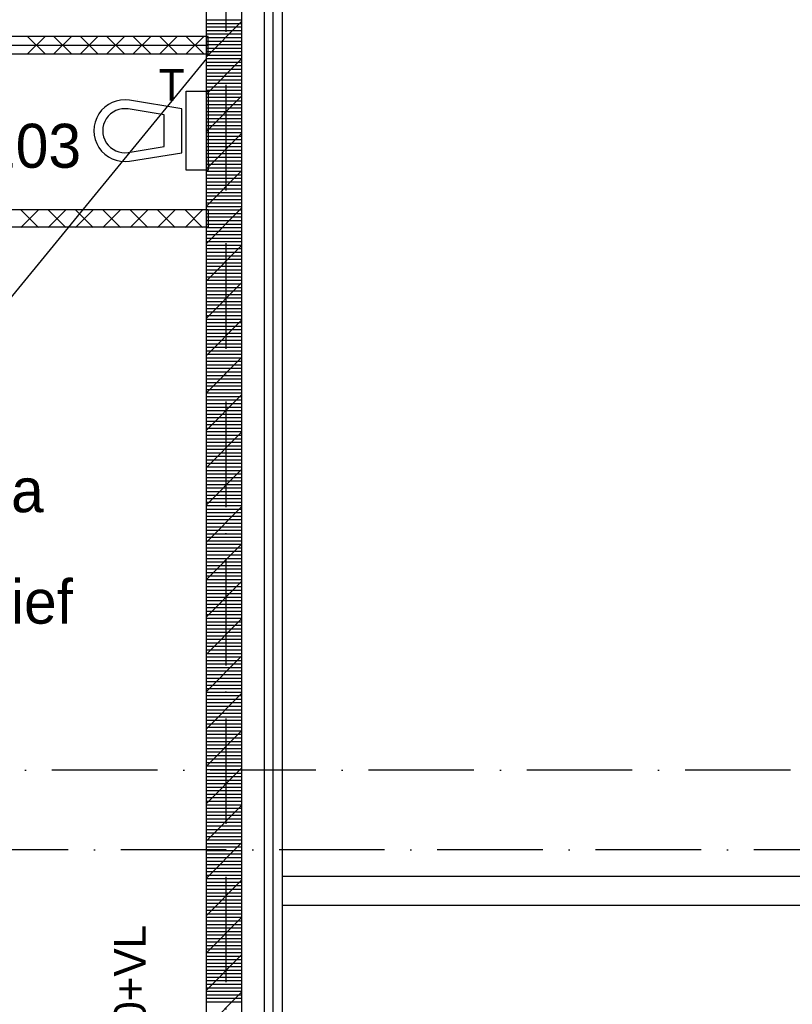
# Model space of a CAD drawing. Extents: x -36528 to 124080, y 290752 to 374852.
# Tile 41 of 66: x 60172 to 64566, y 335591 to 341187. Entities that reach past the tile are written whole.
import ezdxf

# ---------------------------------------------------------------- set-up
doc = ezdxf.new("R2010")
doc.units = 0
doc.header["$LTSCALE"] = 100
doc.linetypes.add('DASHDOT', pattern=[9, 6, -1.5, 0, -1.5])
for name, color, linetype in [('AL$7----_STRAMIEN', 1, 'DASHDOT'), ('AL21----_BUITENWAND', 4, 'CONTINUOUS'), ('AL22----_BINNENWAND', 7, 'CONTINUOUS'), ('AL27----_DAKEN', 7, 'CONTINUOUS'), ('AL28----_KONSTRUKTIE', 3, 'CONTINUOUS'), ('AL74----_INRSANITAIR', 7, 'CONTINUOUS'), ('ALL-----_REFLIJNEN', 8, 'CONTINUOUS'), ('ALXA1---_RASTER50', 12, 'CONTINUOUS'), ('ALXA3---_VOLZWART', 14, 'CONTINUOUS'), ('ALXA7---_KALKZVUIL', 1, 'CONTINUOUS'), ('ALXAB---_PREFABBETON', 1, 'CONTINUOUS'), ('BOUW', 8, 'CONTINUOUS'), ('WM570---', 1, 'CONTINUOUS')]:
    doc.layers.add(name, color=color, linetype=linetype)
doc.styles.add('BURO-018', font='BUROFONT.shx', dxfattribs={"height": 180})
doc.styles.add('BURO-025', font='BUROFONT.shx', dxfattribs={"height": 250})

msp = doc.modelspace()

# ---------------------------------------------------------------- linework, layer by layer
at = {"layer": 'AL$7----_STRAMIEN', "color": 1}
msp.add_line((61344.348, 371420.208), (61344.348, 302741.907), dxfattribs=at)
for points in [[(106860.706, 336921.726), (-31631.746, 336921.726)], [(107252.264, 336471.726), (-32545.031, 336465.612)]]:
    msp.add_lwpolyline(points, dxfattribs=at)
at = {"layer": 'AL21----_BUITENWAND', "color": 8}
for p, q in [((61664.348, 344056.726), (61664.348, 332486.726)), ((61564.348, 332586.726), (61564.348, 343956.726))]:
    msp.add_line(p, q, dxfattribs=at)
at = {"layer": 'AL22----_BINNENWAND', "color": 8}
for p, q in [((61244.348, 341091.865), (58084.348, 341091.865)), ((61244.348, 340991.865), (61244.348, 341091.865)), ((58084.348, 340991.865), (61244.348, 340991.865)), ((59366.348, 340107.865), (61244.348, 340107.865)), ((61244.348, 340107.865), (61244.348, 340007.865)), ((61244.348, 340007.865), (59366.348, 340007.865))]:
    msp.add_line(p, q, dxfattribs=at)
at = {"layer": 'AL27----_DAKEN', "color": 8}
for p, q in [((106509.172, 336316.902), (61663.996, 336316.902)), ((106674.172, 336151.902), (61663.996, 336151.902))]:
    msp.add_line(p, q, dxfattribs=at)
at = {"layer": 'AL28----_KONSTRUKTIE', "color": 8}
for p, q in [((61234.348, 333491.726), (61234.348, 343091.726)), ((61434.348, 343091.726), (61434.348, 333491.726))]:
    msp.add_line(p, q, dxfattribs=at)
at = {"layer": 'AL74----_INRSANITAIR', "color": 8, "linetype": 'CONTINUOUS'}
for p, q in [((61119.348, 340331.022), (61119.348, 340781.022)), ((61119.348, 340781.022), (61244.348, 340781.022)), ((61244.348, 340781.022), (61244.348, 340331.022)), ((61094.348, 340681.022), (60797.125, 340728.804)), ((60844.348, 340731.022), (60844.348, 340731.022)), ((60994.348, 340646.456), (60789.189, 340679.438)), ((61094.348, 340431.022), (61094.348, 340681.022)), ((60669.348, 340606.022), (60669.348, 340606.022)), ((60994.348, 340465.588), (60994.348, 340646.456)), ((60789.189, 340432.607), (60994.348, 340465.588)), ((60797.125, 340383.241), (61094.348, 340431.022)), ((61244.348, 340331.022), (61119.348, 340331.022))]:
    msp.add_line(p, q, dxfattribs=at)
for radius in [175, 125]:
    msp.add_arc((60769.348, 340556.022), radius, 80.867288, 279.132712, dxfattribs=at)
at = {"layer": 'ALL-----_REFLIJNEN', "color": 8, "linetype": 'CONTINUOUS'}
for p, q in [((61614.348, 333206.726), (61614.348, 343336.726)), ((58084.348, 341041.865), (61244.348, 341041.865))]:
    msp.add_line(p, q, dxfattribs=at)
at = {"layer": 'ALXA1---_RASTER50', "color": 8}
for p, q in [((61234.348, 341185.641), (61434.348, 341185.641)), ((61234.348, 341165.641), (61434.348, 341165.641)), ((61234.348, 341145.641), (61434.348, 341145.641)), ((61234.348, 341125.641), (61434.348, 341125.641)), ((61234.348, 341105.641), (61434.348, 341105.641)), ((61234.348, 341085.641), (61434.348, 341085.641)), ((61234.348, 341065.641), (61434.348, 341065.641)), ((61234.348, 341045.641), (61434.348, 341045.641)), ((61234.348, 341025.641), (61434.348, 341025.641)), ((61234.348, 341005.641), (61434.348, 341005.641)), ((61234.348, 340985.641), (61434.348, 340985.641)), ((61234.348, 340965.641), (61434.348, 340965.641)), ((61234.348, 340945.641), (61434.348, 340945.641)), ((61234.348, 340925.641), (61434.348, 340925.641)), ((61234.348, 340905.641), (61434.348, 340905.641)), ((61234.348, 340885.641), (61434.348, 340885.641)), ((61234.348, 340865.641), (61434.348, 340865.641)), ((61234.348, 340845.641), (61434.348, 340845.641)), ((61234.348, 340825.641), (61434.348, 340825.641)), ((61234.348, 340805.641), (61434.348, 340805.641)), ((61234.348, 340785.641), (61434.348, 340785.641)), ((61234.348, 340765.641), (61434.348, 340765.641)), ((61234.348, 340745.641), (61434.348, 340745.641)), ((61234.348, 340725.641), (61434.348, 340725.641)), ((61234.348, 340705.641), (61434.348, 340705.641)), ((61234.348, 340685.641), (61434.348, 340685.641)), ((61234.348, 340665.641), (61434.348, 340665.641)), ((61234.348, 340645.641), (61434.348, 340645.641)), ((61234.348, 340625.641), (61434.348, 340625.641)), ((61234.348, 340605.641), (61434.348, 340605.641)), ((61234.348, 340585.641), (61434.348, 340585.641)), ((61234.348, 340565.641), (61434.348, 340565.641)), ((61234.348, 340545.641), (61434.348, 340545.641)), ((61234.348, 340525.641), (61434.348, 340525.641)), ((61234.348, 340505.641), (61434.348, 340505.641)), ((61234.348, 340485.641), (61434.348, 340485.641)), ((61234.348, 340465.641), (61434.348, 340465.641)), ((61234.348, 340445.641), (61434.348, 340445.641)), ((61234.348, 340425.641), (61434.348, 340425.641)), ((61234.348, 340405.641), (61434.348, 340405.641)), ((61234.348, 340385.641), (61434.348, 340385.641)), ((61234.348, 340365.641), (61434.348, 340365.641)), ((61234.348, 340345.641), (61434.348, 340345.641)), ((61234.348, 340325.641), (61434.348, 340325.641)), ((61234.348, 340305.641), (61434.348, 340305.641)), ((61234.348, 340285.641), (61434.348, 340285.641)), ((61234.348, 340265.641), (61434.348, 340265.641)), ((61234.348, 340245.641), (61434.348, 340245.641)), ((61234.348, 340225.641), (61434.348, 340225.641)), ((61234.348, 340205.641), (61434.348, 340205.641)), ((61234.348, 340185.641), (61434.348, 340185.641)), ((61234.348, 340165.641), (61434.348, 340165.641)), ((61234.348, 340145.641), (61434.348, 340145.641)), ((61234.348, 340125.641), (61434.348, 340125.641)), ((61234.348, 340105.641), (61434.348, 340105.641)), ((61234.348, 340085.641), (61434.348, 340085.641)), ((61234.348, 340065.641), (61434.348, 340065.641)), ((61234.348, 340045.641), (61434.348, 340045.641)), ((61234.348, 340025.641), (61434.348, 340025.641)), ((61234.348, 340005.641), (61434.348, 340005.641)), ((61234.348, 339985.641), (61434.348, 339985.641)), ((61234.348, 339965.641), (61434.348, 339965.641)), ((61234.348, 339945.641), (61434.348, 339945.641)), ((61234.348, 339925.641), (61434.348, 339925.641)), ((61234.348, 339905.641), (61434.348, 339905.641)), ((61234.348, 339885.641), (61434.348, 339885.641)), ((61234.348, 339865.641), (61434.348, 339865.641)), ((61234.348, 339845.641), (61434.348, 339845.641)), ((61234.348, 339825.641), (61434.348, 339825.641)), ((61234.348, 339805.641), (61434.348, 339805.641)), ((61234.348, 339785.641), (61434.348, 339785.641)), ((61234.348, 339765.641), (61434.348, 339765.641)), ((61234.348, 339745.641), (61434.348, 339745.641)), ((61234.348, 339725.641), (61434.348, 339725.641)), ((61234.348, 339705.641), (61434.348, 339705.641)), ((61234.348, 339685.641), (61434.348, 339685.641)), ((61234.348, 339665.641), (61434.348, 339665.641)), ((61234.348, 339645.641), (61434.348, 339645.641)), ((61234.348, 339625.641), (61434.348, 339625.641)), ((61234.348, 339605.641), (61434.348, 339605.641)), ((61234.348, 339585.641), (61434.348, 339585.641)), ((61234.348, 339565.641), (61434.348, 339565.641)), ((61234.348, 339545.641), (61434.348, 339545.641)), ((61234.348, 339525.641), (61434.348, 339525.641)), ((61234.348, 339505.641), (61434.348, 339505.641)), ((61234.348, 339485.641), (61434.348, 339485.641)), ((61234.348, 339465.641), (61434.348, 339465.641)), ((61234.348, 339445.641), (61434.348, 339445.641)), ((61234.348, 339425.641), (61434.348, 339425.641)), ((61234.348, 339405.641), (61434.348, 339405.641)), ((61234.348, 339385.641), (61434.348, 339385.641)), ((61234.348, 339365.641), (61434.348, 339365.641)), ((61234.348, 339345.641), (61434.348, 339345.641)), ((61234.348, 339325.641), (61434.348, 339325.641)), ((61234.348, 339305.641), (61434.348, 339305.641)), ((61234.348, 339285.641), (61434.348, 339285.641)), ((61234.348, 339265.641), (61434.348, 339265.641)), ((61234.348, 339245.641), (61434.348, 339245.641)), ((61234.348, 339225.641), (61434.348, 339225.641)), ((61234.348, 339205.641), (61434.348, 339205.641)), ((61234.348, 339185.641), (61434.348, 339185.641)), ((61234.348, 339165.641), (61434.348, 339165.641)), ((61234.348, 339145.641), (61434.348, 339145.641)), ((61234.348, 339125.641), (61434.348, 339125.641)), ((61234.348, 339105.641), (61434.348, 339105.641)), ((61234.348, 339085.641), (61434.348, 339085.641)), ((61234.348, 339065.641), (61434.348, 339065.641)), ((61234.348, 339045.641), (61434.348, 339045.641)), ((61234.348, 339025.641), (61434.348, 339025.641)), ((61234.348, 339005.641), (61434.348, 339005.641)), ((61234.348, 338985.641), (61434.348, 338985.641)), ((61234.348, 338965.641), (61434.348, 338965.641)), ((61234.348, 338945.641), (61434.348, 338945.641)), ((61234.348, 338925.641), (61434.348, 338925.641)), ((61234.348, 338905.641), (61434.348, 338905.641)), ((61234.348, 338885.641), (61434.348, 338885.641)), ((61234.348, 338865.641), (61434.348, 338865.641)), ((61234.348, 338845.641), (61434.348, 338845.641)), ((61234.348, 338825.641), (61434.348, 338825.641)), ((61234.348, 338805.641), (61434.348, 338805.641)), ((61234.348, 338785.641), (61434.348, 338785.641)), ((61234.348, 338765.641), (61434.348, 338765.641)), ((61234.348, 338745.641), (61434.348, 338745.641)), ((61234.348, 338725.641), (61434.348, 338725.641)), ((61234.348, 338705.641), (61434.348, 338705.641)), ((61234.348, 338685.641), (61434.348, 338685.641)), ((61234.348, 338665.641), (61434.348, 338665.641)), ((61234.348, 338645.641), (61434.348, 338645.641)), ((61234.348, 338625.641), (61434.348, 338625.641)), ((61234.348, 338605.641), (61434.348, 338605.641)), ((61234.348, 338585.641), (61434.348, 338585.641)), ((61234.348, 338565.641), (61434.348, 338565.641)), ((61234.348, 338545.641), (61434.348, 338545.641)), ((61234.348, 338525.641), (61434.348, 338525.641)), ((61234.348, 338505.641), (61434.348, 338505.641)), ((61234.348, 338485.641), (61434.348, 338485.641)), ((61234.348, 338465.641), (61434.348, 338465.641)), ((61234.348, 338445.641), (61434.348, 338445.641)), ((61234.348, 338425.641), (61434.348, 338425.641)), ((61234.348, 338405.641), (61434.348, 338405.641)), ((61234.348, 338385.641), (61434.348, 338385.641)), ((61234.348, 338365.641), (61434.348, 338365.641)), ((61234.348, 338345.641), (61434.348, 338345.641)), ((61234.348, 338325.641), (61434.348, 338325.641)), ((61234.348, 338305.641), (61434.348, 338305.641)), ((61234.348, 338285.641), (61434.348, 338285.641)), ((61234.348, 338265.641), (61434.348, 338265.641)), ((61234.348, 338245.641), (61434.348, 338245.641)), ((61234.348, 338225.641), (61434.348, 338225.641)), ((61234.348, 338205.641), (61434.348, 338205.641)), ((61234.348, 338185.641), (61434.348, 338185.641)), ((61234.348, 338165.641), (61434.348, 338165.641)), ((61234.348, 338145.641), (61434.348, 338145.641)), ((61234.348, 338125.641), (61434.348, 338125.641)), ((61234.348, 338105.641), (61434.348, 338105.641)), ((61234.348, 338085.641), (61434.348, 338085.641)), ((61234.348, 338065.641), (61434.348, 338065.641)), ((61234.348, 338045.641), (61434.348, 338045.641)), ((61234.348, 338025.641), (61434.348, 338025.641)), ((61234.348, 338005.641), (61434.348, 338005.641)), ((61234.348, 337985.641), (61434.348, 337985.641)), ((61234.348, 337965.641), (61434.348, 337965.641)), ((61234.348, 337945.641), (61434.348, 337945.641)), ((61234.348, 337925.641), (61434.348, 337925.641)), ((61234.348, 337905.641), (61434.348, 337905.641)), ((61234.348, 337885.641), (61434.348, 337885.641)), ((61234.348, 337865.641), (61434.348, 337865.641)), ((61234.348, 337845.641), (61434.348, 337845.641)), ((61234.348, 337825.641), (61434.348, 337825.641)), ((61234.348, 337805.641), (61434.348, 337805.641)), ((61234.348, 337785.641), (61434.348, 337785.641)), ((61234.348, 337765.641), (61434.348, 337765.641)), ((61234.348, 337745.641), (61434.348, 337745.641)), ((61234.348, 337725.641), (61434.348, 337725.641)), ((61234.348, 337705.641), (61434.348, 337705.641)), ((61234.348, 337685.641), (61434.348, 337685.641)), ((61234.348, 337665.641), (61434.348, 337665.641)), ((61234.348, 337645.641), (61434.348, 337645.641)), ((61234.348, 337625.641), (61434.348, 337625.641)), ((61234.348, 337605.641), (61434.348, 337605.641)), ((61234.348, 337585.641), (61434.348, 337585.641)), ((61234.348, 337565.641), (61434.348, 337565.641)), ((61234.348, 337545.641), (61434.348, 337545.641)), ((61234.348, 337525.641), (61434.348, 337525.641)), ((61234.348, 337505.641), (61434.348, 337505.641)), ((61234.348, 337485.641), (61434.348, 337485.641)), ((61234.348, 337465.641), (61434.348, 337465.641)), ((61234.348, 337445.641), (61434.348, 337445.641)), ((61234.348, 337425.641), (61434.348, 337425.641)), ((61234.348, 337405.641), (61434.348, 337405.641)), ((61234.348, 337385.641), (61434.348, 337385.641)), ((61234.348, 337365.641), (61434.348, 337365.641)), ((61234.348, 337345.641), (61434.348, 337345.641)), ((61234.348, 337325.641), (61434.348, 337325.641)), ((61234.348, 337305.641), (61434.348, 337305.641)), ((61234.348, 337285.641), (61434.348, 337285.641)), ((61234.348, 337265.641), (61434.348, 337265.641)), ((61234.348, 337245.641), (61434.348, 337245.641)), ((61234.348, 337225.641), (61434.348, 337225.641)), ((61234.348, 337205.641), (61434.348, 337205.641)), ((61234.348, 337185.641), (61434.348, 337185.641)), ((61234.348, 337165.641), (61434.348, 337165.641)), ((61234.348, 337145.641), (61434.348, 337145.641)), ((61234.348, 337125.641), (61434.348, 337125.641)), ((61234.348, 337105.641), (61434.348, 337105.641)), ((61234.348, 337085.641), (61434.348, 337085.641)), ((61234.348, 337065.641), (61434.348, 337065.641)), ((61234.348, 337045.641), (61434.348, 337045.641)), ((61234.348, 337025.641), (61434.348, 337025.641)), ((61234.348, 337005.641), (61434.348, 337005.641)), ((61234.348, 336985.641), (61434.348, 336985.641)), ((61234.348, 336965.641), (61434.348, 336965.641)), ((61234.348, 336945.641), (61434.348, 336945.641)), ((61234.348, 336925.641), (61434.348, 336925.641)), ((61234.348, 336905.641), (61434.348, 336905.641)), ((61234.348, 336885.641), (61434.348, 336885.641)), ((61234.348, 336865.641), (61434.348, 336865.641)), ((61234.348, 336845.641), (61434.348, 336845.641)), ((61234.348, 336825.641), (61434.348, 336825.641)), ((61234.348, 336805.641), (61434.348, 336805.641)), ((61234.348, 336785.641), (61434.348, 336785.641)), ((61234.348, 336765.641), (61434.348, 336765.641)), ((61234.348, 336745.641), (61434.348, 336745.641)), ((61234.348, 336725.641), (61434.348, 336725.641)), ((61234.348, 336705.641), (61434.348, 336705.641)), ((61234.348, 336685.641), (61434.348, 336685.641)), ((61234.348, 336665.641), (61434.348, 336665.641)), ((61234.348, 336645.641), (61434.348, 336645.641)), ((61234.348, 336625.641), (61434.348, 336625.641)), ((61234.348, 336605.641), (61434.348, 336605.641)), ((61234.348, 336585.641), (61434.348, 336585.641)), ((61234.348, 336565.641), (61434.348, 336565.641)), ((61234.348, 336545.641), (61434.348, 336545.641)), ((61234.348, 336525.641), (61434.348, 336525.641)), ((61234.348, 336505.641), (61434.348, 336505.641)), ((61234.348, 336485.641), (61434.348, 336485.641)), ((61234.348, 336465.641), (61434.348, 336465.641)), ((61234.348, 336445.641), (61434.348, 336445.641)), ((61234.348, 336425.641), (61434.348, 336425.641)), ((61234.348, 336405.641), (61434.348, 336405.641)), ((61234.348, 336385.641), (61434.348, 336385.641)), ((61234.348, 336365.641), (61434.348, 336365.641)), ((61234.348, 336345.641), (61434.348, 336345.641)), ((61234.348, 336325.641), (61434.348, 336325.641)), ((61234.348, 336305.641), (61434.348, 336305.641)), ((61234.348, 336285.641), (61434.348, 336285.641)), ((61234.348, 336265.641), (61434.348, 336265.641)), ((61234.348, 336245.641), (61434.348, 336245.641)), ((61234.348, 336225.641), (61434.348, 336225.641)), ((61234.348, 336205.641), (61434.348, 336205.641)), ((61234.348, 336185.641), (61434.348, 336185.641)), ((61234.348, 336165.641), (61434.348, 336165.641)), ((61234.348, 336145.641), (61434.348, 336145.641)), ((61234.348, 336125.641), (61434.348, 336125.641)), ((61234.348, 336105.641), (61434.348, 336105.641)), ((61234.348, 336085.641), (61434.348, 336085.641)), ((61234.348, 336065.641), (61434.348, 336065.641)), ((61234.348, 336045.641), (61434.348, 336045.641)), ((61234.348, 336025.641), (61434.348, 336025.641)), ((61234.348, 336005.641), (61434.348, 336005.641)), ((61234.348, 335985.641), (61434.348, 335985.641)), ((61234.348, 335965.641), (61434.348, 335965.641)), ((61234.348, 335945.641), (61434.348, 335945.641)), ((61234.348, 335925.641), (61434.348, 335925.641)), ((61234.348, 335905.641), (61434.348, 335905.641)), ((61234.348, 335885.641), (61434.348, 335885.641)), ((61234.348, 335865.641), (61434.348, 335865.641)), ((61234.348, 335845.641), (61434.348, 335845.641)), ((61234.348, 335825.641), (61434.348, 335825.641)), ((61234.348, 335805.641), (61434.348, 335805.641)), ((61234.348, 335785.641), (61434.348, 335785.641)), ((61234.348, 335765.641), (61434.348, 335765.641)), ((61234.348, 335745.641), (61434.348, 335745.641)), ((61234.348, 335725.641), (61434.348, 335725.641)), ((61234.348, 335705.641), (61434.348, 335705.641)), ((61234.348, 335685.641), (61434.348, 335685.641)), ((61234.348, 335665.641), (61434.348, 335665.641)), ((61234.348, 335645.641), (61434.348, 335645.641)), ((61234.348, 335625.641), (61434.348, 335625.641)), ((61234.348, 335605.641), (61434.348, 335605.641))]:
    msp.add_line(p, q, dxfattribs=at)
at = {"layer": 'ALXA3---_VOLZWART', "color": 8}
msp.add_line((61614.348, 333206.726), (61614.348, 343336.726), dxfattribs=at)
at = {"layer": 'ALXA7---_KALKZVUIL', "color": 8}
for p, q in [((60316.253, 341091.865), (60216.253, 340991.865)), ((60216.253, 341091.865), (60316.253, 340991.865)), ((60466.729, 341091.865), (60366.729, 340991.865)), ((60366.729, 341091.865), (60466.729, 340991.865)), ((60617.206, 341091.865), (60517.206, 340991.865)), ((60517.206, 341091.865), (60617.206, 340991.865)), ((60767.682, 341091.865), (60667.682, 340991.865)), ((60667.682, 341091.865), (60767.682, 340991.865)), ((60918.158, 341091.865), (60818.158, 340991.865)), ((60818.158, 341091.865), (60918.158, 340991.865)), ((61068.634, 341091.865), (60968.634, 340991.865)), ((60968.634, 341091.865), (61068.634, 340991.865)), ((61219.11, 341091.865), (61119.11, 340991.865)), ((61119.11, 341091.865), (61219.11, 340991.865)), ((60278.594, 340105.721), (60178.594, 340005.721)), ((60178.594, 340105.721), (60278.594, 340005.721)), ((60434.261, 340105.721), (60334.261, 340005.721)), ((60334.261, 340105.721), (60434.261, 340005.721)), ((60589.928, 340105.721), (60489.928, 340005.721)), ((60489.928, 340105.721), (60589.928, 340005.721)), ((60745.594, 340105.721), (60645.594, 340005.721)), ((60645.594, 340105.721), (60745.594, 340005.721)), ((60901.261, 340105.721), (60801.261, 340005.721)), ((60801.261, 340105.721), (60901.261, 340005.721)), ((61056.928, 340105.721), (60956.928, 340005.721)), ((60956.928, 340105.721), (61056.928, 340005.721)), ((61212.594, 340105.721), (61112.594, 340005.721)), ((61112.594, 340105.721), (61212.594, 340005.721))]:
    msp.add_line(p, q, dxfattribs=at)
at = {"layer": 'ALXAB---_PREFABBETON', "color": 8}
for p, q in [((61234.348, 340975.843), (61434.348, 341175.843)), ((61234.348, 340763.711), (61434.348, 340963.711)), ((61234.348, 340551.579), (61434.348, 340751.579)), ((61234.348, 340339.447), (61434.348, 340539.447)), ((61234.348, 340127.315), (61434.348, 340327.315)), ((61234.348, 339915.183), (61434.348, 340115.183)), ((61234.348, 339703.051), (61434.348, 339903.051)), ((61234.348, 339490.919), (61434.348, 339690.919)), ((61234.348, 339278.787), (61434.348, 339478.787)), ((61234.348, 339066.655), (61434.348, 339266.655)), ((61234.348, 338854.523), (61434.348, 339054.523)), ((61234.348, 338642.391), (61434.348, 338842.391)), ((61234.348, 338430.259), (61434.348, 338630.259)), ((61234.348, 338218.127), (61434.348, 338418.127)), ((61234.348, 338005.995), (61434.348, 338205.995)), ((61234.348, 337793.863), (61434.348, 337993.863)), ((61234.348, 337581.731), (61434.348, 337781.731)), ((61234.348, 337369.599), (61434.348, 337569.599)), ((61234.348, 337157.467), (61434.348, 337357.467)), ((61234.348, 336945.335), (61434.348, 337145.335)), ((61234.348, 336733.203), (61434.348, 336933.203)), ((61234.348, 336521.071), (61434.348, 336721.071)), ((61234.348, 336308.938), (61434.348, 336508.938)), ((61234.348, 336096.806), (61434.348, 336296.806)), ((61234.348, 335884.674), (61434.348, 336084.674)), ((61234.348, 335672.542), (61434.348, 335872.542)), ((61234.348, 335460.41), (61434.348, 335660.41))]:
    msp.add_line(p, q, dxfattribs=at)
at = {"layer": 'WM570---'}
msp.add_line((61234.348, 340965.641), (55284.348, 333705.641), dxfattribs=at)

# ---------------------------------------------------------------- texts
at = {"layer": 'BOUW', "color": 1, "style": 'BURO-018'}
msp.add_text('T', height=180, dxfattribs=at).set_placement((60962.957, 340726.055))
at = {"layer": 'BOUW', "style": 'BURO-025'}
for s, p in [('3.203', (59684.96, 340345.306)), ('3.03a', (59472.685, 338387.787)), ('archief', (59472.357, 337754.581))]:
    msp.add_text(s, height=250, dxfattribs=at).set_placement(p)
at = {"layer": 'BOUW', "color": 1, "style": 'BURO-018'}
msp.add_text('OK.DEK=3210+VL', height=180, rotation=90, dxfattribs=at).set_placement((60889.215, 334022.752))

doc.saveas('drawing.dxf')
